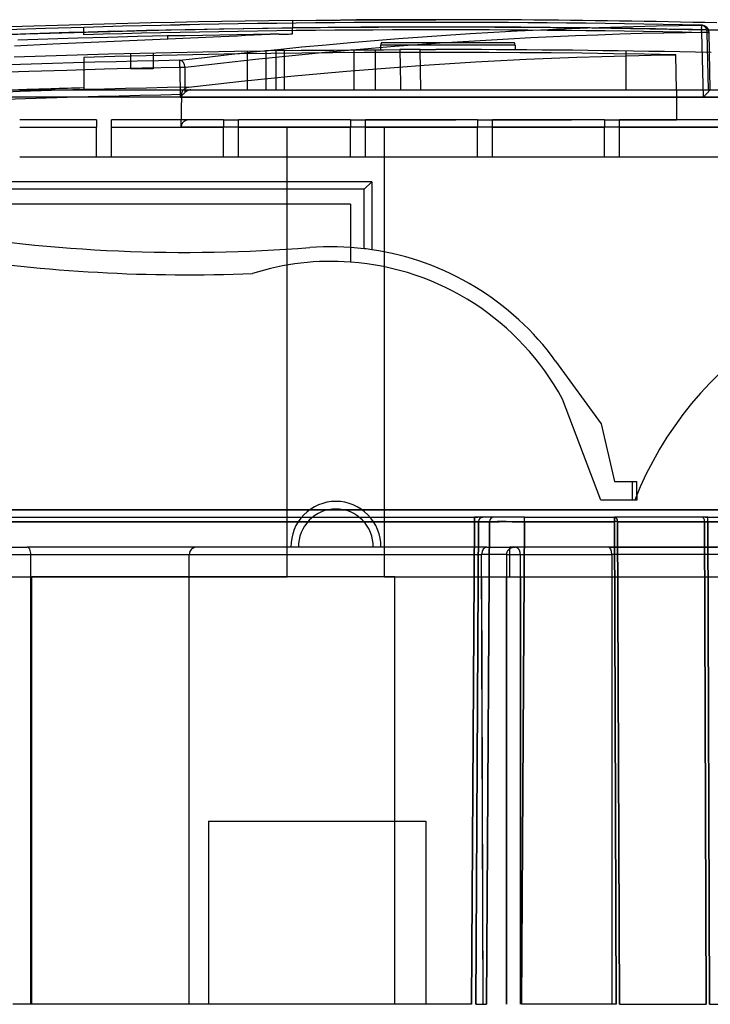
# Model space of a CAD drawing. Header units: millimetres. Extents: x -192 to 114, y -1608 to 324.
# Tile 6 of 9: x -90 to 2, y 192 to 324. Entities that reach past the tile are written whole.
import ezdxf

# ---------------------------------------------------------------- set-up
doc = ezdxf.new("R2010")
doc.units = ezdxf.units.MM
doc.layers.add('MAIN-1', color=7, linetype='Continuous')
doc.layers.add('MAIN-2', color=7, linetype='Continuous')

msp = doc.modelspace()

# ---------------------------------------------------------------- linework, layer by layer
at = {"layer": 'MAIN-1'}
for p, q in [((-45.11, 323.69), (-47.23, 323.67)), ((-42.99, 323.7), (-45.11, 323.69)), ((-40.87, 323.71), (-42.99, 323.7)), ((-38.76, 323.71), (-40.87, 323.71)), ((-36.64, 323.72), (-38.76, 323.71)), ((-34.52, 323.72), (-36.64, 323.72)), ((-41.9, 320.32), (-41.9, 319.7)), ((-23.98, 320.6), (-41.81, 320.6)), ((-23.9, 320.32), (-23.9, 319.69)), ((-86.75, 318.9), (-82.54, 319.03)), ((-82.54, 319.03), (-78.33, 319.14)), ((-78.33, 319.14), (-74.12, 319.25)), ((-74.12, 319.25), (-69.9, 319.34)), ((-69.9, 319.34), (-65.69, 319.43)), ((-65.69, 319.43), (-61.48, 319.5)), ((-61.48, 319.5), (-57.27, 319.56)), ((-57.27, 319.56), (-57.27, 318.81)), ((-55.9, 314.32), (-55.9, 319.58)), ((-54.77, 319.6), (-52.56, 319.62)), ((-54.77, 314.32), (-54.77, 319.6)), ((-52.56, 319.62), (-50.36, 319.64)), ((-50.36, 319.64), (-48.15, 319.66)), ((-48.15, 319.66), (-45.94, 319.68)), ((-45.94, 319.68), (-43.74, 319.69)), ((-43.74, 319.69), (-41.53, 319.7)), ((-41.53, 319.7), (-39.33, 319.71)), ((-39.33, 319.71), (-39.31, 318.94)), ((-36.59, 319.72), (-36.3, 319.72)), ((-36.5, 314.32), (-36.59, 319.72)), ((-36.3, 319.72), (-36, 319.72)), ((-36, 319.72), (-35.7, 319.72)), ((-35.7, 319.72), (-35.41, 319.72)), ((-35.41, 319.72), (-35.11, 319.72)), ((-35.11, 319.72), (-34.82, 319.72)), ((-34.82, 319.72), (-34.52, 319.72)), ((-32.48, 319.72), (-34.52, 319.72)), ((-30.45, 319.71), (-32.48, 319.72)), ((-28.41, 319.71), (-30.45, 319.71)), ((-26.38, 319.7), (-28.41, 319.71)), ((-24.34, 319.69), (-26.38, 319.7)), ((-22.31, 319.67), (-24.34, 319.69)), ((-20.28, 319.66), (-22.31, 319.67)), ((-18.24, 319.64), (-20.28, 319.66)), ((-16.21, 319.62), (-18.24, 319.64)), ((-14.17, 319.59), (-16.21, 319.62)), ((-12.14, 319.57), (-14.17, 319.59)), ((-10.11, 319.54), (-12.14, 319.57)), ((-8.06, 319.51), (-10.11, 319.54)), ((-6, 319.47), (-8.06, 319.51)), ((-3.92, 319.44), (-6, 319.47)), ((-1.84, 319.4), (-3.92, 319.44)), ((0.26, 319.35), (-1.84, 319.4)), ((2.36, 319.31), (0.26, 319.35)), ((-90.96, 318.76), (-86.75, 318.9)), ((-57.27, 318.81), (-57.27, 318.07)), ((-57.27, 318.07), (-57.27, 317.32)), ((-39.31, 318.94), (-39.3, 318.17)), ((-39.3, 318.17), (-39.29, 317.4)), ((-57.27, 317.32), (-57.27, 316.57)), ((-57.27, 316.57), (-57.27, 315.82)), ((-39.29, 317.4), (-39.28, 316.63)), ((-39.28, 316.63), (-39.26, 315.86)), ((-57.27, 315.82), (-57.27, 315.07)), ((-57.27, 315.07), (-57.27, 314.32)), ((-39.26, 315.86), (-39.25, 315.09)), ((-39.25, 315.09), (-39.24, 314.32)), ((-79.92, 310.32), (-90.22, 310.32)), ((-79.92, 310.32), (-79.92, 309.34)), ((-77.92, 309.34), (-77.92, 310.32)), ((-62.92, 310.32), (-77.92, 310.32)), ((-62.92, 310.32), (-62.92, 309.34)), ((-60.92, 309.34), (-60.92, 310.32)), ((-45.92, 310.32), (-60.92, 310.32)), ((-45.92, 310.32), (-45.92, 309.34)), ((-43.92, 309.34), (-43.92, 310.32)), ((-28.92, 310.32), (-43.92, 310.32)), ((-28.92, 310.32), (-28.92, 309.34)), ((-26.92, 309.34), (-26.92, 310.32)), ((-11.92, 310.32), (-26.92, 310.32)), ((-11.92, 310.32), (-11.92, 309.34)), ((-9.92, 309.34), (-9.92, 310.32)), ((5.08, 310.32), (-9.92, 310.32)), ((-90.22, 309.34), (-79.92, 309.34)), ((-79.92, 305.32), (-79.92, 309.34)), ((-77.92, 309.34), (-62.92, 309.34)), ((-77.92, 305.32), (-77.92, 309.34)), ((-62.92, 305.32), (-62.92, 309.34)), ((-60.92, 309.34), (-45.92, 309.34)), ((-60.92, 305.32), (-60.92, 309.34)), ((-45.92, 305.32), (-45.92, 309.34)), ((-43.92, 309.34), (-28.92, 309.34)), ((-43.92, 305.32), (-43.92, 309.34)), ((-28.92, 305.32), (-28.92, 309.34)), ((-26.92, 309.34), (-11.92, 309.34)), ((-26.92, 305.32), (-26.92, 309.34)), ((-11.92, 305.32), (-11.92, 309.34)), ((-9.92, 309.34), (5.08, 309.34)), ((-9.92, 305.32), (-9.92, 309.34)), ((-77.92, 305.32), (-79.92, 305.32)), ((-60.92, 305.32), (-62.92, 305.32)), ((-43.92, 305.32), (-45.92, 305.32)), ((-26.92, 305.32), (-28.92, 305.32)), ((-9.92, 305.32), (-11.92, 305.32)), ((-29.26, 257.12), (-29.34, 257.12)), ((-29.18, 257.12), (-29.26, 257.12)), ((-29.1, 257.12), (-29.18, 257.12)), ((-29.03, 257.12), (-29.1, 257.12)), ((-28.95, 257.12), (-29.03, 257.12)), ((-28.88, 257.12), (-28.95, 257.12)), ((-97.62, 253.12), (-89.25, 253.12)), ((-66.52, 253.12), (-89.25, 253.12)), ((-27.69, 253.12), (-66.52, 253.12)), ((-27.69, 253.12), (-23.88, 253.12)), ((-23.88, 253.12), (-24.62, 253.12)), ((-24.28, 253.06), (-24.34, 253.04)), ((-24.22, 253.08), (-24.28, 253.06)), ((-24.16, 253.09), (-24.22, 253.08)), ((-24.09, 253.1), (-24.16, 253.09)), ((-24.02, 253.11), (-24.09, 253.1)), ((-23.95, 253.12), (-24.02, 253.11)), ((-23.88, 253.12), (-23.95, 253.12)), ((-11.36, 253.12), (-23.88, 253.12)), ((-23.85, 253.12), (-23.88, 253.12)), ((90.12, 253.12), (-23.88, 253.12)), ((-23.81, 253.11), (-23.85, 253.12)), ((-23.78, 253.11), (-23.81, 253.11)), ((-23.74, 253.1), (-23.78, 253.11)), ((-23.71, 253.08), (-23.74, 253.1)), ((-23.67, 253.07), (-23.71, 253.08)), ((-23.64, 253.05), (-23.67, 253.07)), ((-11.36, 253.12), (3.16, 253.12)), ((-97.08, 252.12), (-88.72, 252.12)), ((-88.72, 252.12), (-67.52, 252.12)), ((-88.72, 191.92), (-88.72, 252.12)), ((-67.52, 252.12), (-28.38, 252.12)), ((-67.52, 191.92), (-67.52, 252.12)), ((-25.06, 252.12), (-28.38, 252.12)), ((-28.18, 191.92), (-28.38, 252.12)), ((-25.05, 252.24), (-25.06, 252.2)), ((-25.06, 252.2), (-25.06, 252.16)), ((-25.06, 252.16), (-25.06, 252.12)), ((-25.06, 252.12), (-23.19, 252.12)), ((-25.06, 252.12), (-25.06, 191.92)), ((-25.04, 252.32), (-25.05, 252.28)), ((-25.05, 252.28), (-25.05, 252.24)), ((-25.02, 252.37), (-25.04, 252.32)), ((-25.01, 252.41), (-25.02, 252.37)), ((-24.99, 252.46), (-25.01, 252.41)), ((-24.97, 252.51), (-24.99, 252.46)), ((-24.94, 252.55), (-24.97, 252.51)), ((-24.92, 252.6), (-24.94, 252.55)), ((-24.89, 252.64), (-24.92, 252.6)), ((-24.86, 252.68), (-24.89, 252.64)), ((-24.83, 252.72), (-24.86, 252.68)), ((-24.79, 252.76), (-24.83, 252.72)), ((-24.75, 252.8), (-24.79, 252.76)), ((-24.7, 252.84), (-24.75, 252.8)), ((-24.65, 252.87), (-24.7, 252.84)), ((-24.6, 252.91), (-24.65, 252.87)), ((-24.55, 252.94), (-24.6, 252.91)), ((-24.5, 252.97), (-24.55, 252.94)), ((-24.45, 253), (-24.5, 252.97)), ((-24.39, 253.02), (-24.45, 253)), ((-24.34, 253.04), (-24.39, 253.02)), ((-23.6, 253.03), (-23.64, 253.05)), ((-23.57, 253), (-23.6, 253.03)), ((-23.53, 252.98), (-23.57, 253)), ((-23.5, 252.95), (-23.53, 252.98)), ((-23.46, 252.91), (-23.5, 252.95)), ((-23.43, 252.88), (-23.46, 252.91)), ((-23.4, 252.84), (-23.43, 252.88)), ((-23.38, 252.8), (-23.4, 252.84)), ((-23.35, 252.75), (-23.38, 252.8)), ((-23.32, 252.71), (-23.35, 252.75)), ((-23.3, 252.66), (-23.32, 252.71)), ((-23.28, 252.6), (-23.3, 252.66)), ((-23.26, 252.55), (-23.28, 252.6)), ((-23.25, 252.49), (-23.26, 252.55)), ((-23.23, 252.43), (-23.25, 252.49)), ((-23.22, 252.37), (-23.23, 252.43)), ((-23.21, 252.31), (-23.22, 252.37)), ((-23.2, 252.25), (-23.21, 252.31)), ((-23.2, 252.18), (-23.2, 252.25)), ((-23.19, 252.12), (-23.2, 252.18)), ((-23.19, 252.12), (-10.95, 252.12)), ((-23.19, 191.92), (-23.19, 252.12)), ((3.58, 252.12), (-10.95, 252.12)), ((-10.95, 252.12), (-10.95, 191.92)), ((-64.95, 216.42), (-64.95, 191.92)), ((-64.95, 216.42), (-35.85, 216.42)), ((-35.85, 216.42), (-35.85, 191.92))]:
    msp.add_line(p, q, dxfattribs=at)
for centre, radius, start, end in [((-34.52, -1342.71), 1665.42, 88.03313, 93.74134), ((-41.39, 320.32), 0.5, 145.7021, 180), ((-24.39, 320.32), 0.5, 0, 34.2979), ((-34.52, -1342.71), 1662.42, 90.69784, 90.73686)]:
    msp.add_arc(centre, radius, start, end, dxfattribs=at)
for centre, major_axis, ratio, start_param, end_param in [((-34.52, -4095.83), (0, 4415.55), 0.613534, 0.007891, 0.008396), ((-34.52, -3005.1), (0, 3324.82), 0.707107, 0.000882, 0.002045), ((-89.25, 252.12), (0, -1), 0.53171, 1.570796, 3.141593), ((-66.52, 252.12), (-1, 0), 1, -1.570796, -0.003818), ((-27.69, 252.12), (0, 1), 0.687281, 0, 1.566977), ((-11.36, 252.12), (0, 1), 0.414213, -1.57025, 0)]:
    msp.add_ellipse(centre, major_axis=major_axis, ratio=ratio, start_param=start_param, end_param=end_param, dxfattribs=at)
at = {"layer": 'MAIN-2'}
for p, q in [((-85.18, 322.95), (-88.31, 322.85)), ((-82.04, 323.04), (-85.18, 322.95)), ((-78.9, 323.13), (-82.04, 323.04)), ((-75.76, 323.21), (-78.9, 323.13)), ((-72.61, 323.28), (-75.76, 323.21)), ((-69.47, 323.35), (-72.61, 323.28)), ((-66.32, 323.42), (-69.47, 323.35)), ((-63.17, 323.47), (-66.32, 323.42)), ((-60.02, 323.52), (-63.17, 323.47)), ((-56.87, 323.57), (-60.02, 323.52)), ((-53.72, 323.61), (-56.87, 323.57)), ((-53.72, 323.61), (-50.52, 323.64)), ((-53.72, 323.61), (-53.72, 323.61)), ((-53.72, 323.61), (-53.72, 323.61)), ((-53.72, 323.61), (-53.72, 323.61)), ((-53.72, 323.61), (-53.72, 323.61)), ((-53.72, 323.61), (-53.72, 323.61)), ((-53.72, 323.61), (-53.72, 323.61)), ((-53.72, 323.61), (-53.72, 323.61)), ((-53.72, 323.61), (-53.72, 323.6)), ((-53.72, 323.6), (-53.72, 323.59)), ((-53.72, 323.59), (-53.72, 323.58)), ((-53.72, 323.58), (-53.72, 323.57)), ((-53.72, 323.57), (-53.72, 323.55)), ((-53.72, 323.55), (-53.72, 323.52)), ((-53.72, 323.52), (-53.72, 323.5)), ((-53.72, 323.5), (-53.72, 323.47)), ((-53.72, 323.47), (-53.72, 323.44)), ((-53.72, 323.44), (-53.71, 323.4)), ((-53.71, 323.4), (-53.71, 323.36)), ((-53.71, 323.36), (-53.71, 323.32)), ((-53.71, 323.32), (-53.71, 323.27)), ((-53.71, 323.27), (-53.71, 323.22)), ((-53.71, 323.22), (-53.71, 323.17)), ((-53.71, 323.17), (-53.71, 323.12)), ((-53.71, 323.12), (-53.71, 323.06)), ((-53.71, 323.06), (-53.71, 323.01)), ((-53.71, 323.01), (-53.71, 322.95)), ((-53.71, 322.95), (-53.71, 322.9)), ((-50.52, 323.64), (-47.32, 323.67)), ((-47.32, 323.67), (-44.12, 323.69)), ((-44.12, 323.69), (-40.92, 323.71)), ((-40.92, 323.71), (-37.72, 323.72)), ((-37.72, 323.72), (-34.52, 323.72)), ((-32.88, 323.72), (-34.52, 323.72)), ((-31.23, 323.72), (-32.88, 323.72)), ((-29.59, 323.71), (-31.23, 323.72)), ((-27.95, 323.71), (-29.59, 323.71)), ((-26.31, 323.7), (-27.95, 323.71)), ((-24.66, 323.69), (-26.31, 323.7)), ((-23.02, 323.68), (-24.66, 323.69)), ((-21.38, 323.67), (-23.02, 323.68)), ((-19.74, 323.65), (-21.38, 323.67)), ((-18.1, 323.64), (-19.74, 323.65)), ((-16.46, 323.62), (-18.1, 323.64)), ((-14.82, 323.6), (-16.46, 323.62)), ((-13.18, 323.58), (-14.82, 323.6)), ((-11.55, 323.56), (-13.18, 323.58)), ((-9.91, 323.54), (-11.55, 323.56)), ((-8.28, 323.51), (-9.91, 323.54)), ((-6.64, 323.49), (-8.28, 323.51)), ((-5.01, 323.46), (-6.64, 323.49)), ((-3.38, 323.43), (-5.01, 323.46)), ((-4.98, 322.89), (-1.94, 322.95)), ((-1.75, 323.4), (-3.38, 323.43)), ((-1.94, 322.95), (1.09, 322.99)), ((-0.12, 323.36), (-1.75, 323.4)), ((1.51, 323.33), (-0.12, 323.36)), ((1.09, 322.98), (1.09, 322.99)), ((1.09, 322.99), (1.09, 322.99)), ((1.09, 322.99), (1.09, 322.99)), ((1.09, 322.99), (1.09, 322.99)), ((1.09, 322.99), (1.09, 322.99)), ((1.09, 322.99), (1.09, 322.99)), ((1.09, 322.99), (1.09, 322.99)), ((1.14, 322.98), (1.09, 322.99)), ((1.09, 322.97), (1.09, 322.98)), ((1.09, 322.98), (1.09, 322.98)), ((1.09, 322.96), (1.09, 322.97)), ((1.09, 322.95), (1.09, 322.96)), ((1.09, 322.94), (1.09, 322.95)), ((1.09, 322.92), (1.09, 322.94)), ((1.09, 322.9), (1.09, 322.92)), ((1.19, 322.97), (1.14, 322.98)), ((1.24, 322.96), (1.19, 322.97)), ((1.29, 322.94), (1.24, 322.96)), ((1.34, 322.91), (1.29, 322.94)), ((1.39, 322.89), (1.34, 322.91)), ((3.13, 323.29), (1.51, 323.33)), ((-92.63, 321.71), (-89.4, 321.82)), ((-91.88, 322.4), (-86.76, 322.57)), ((-88.31, 322.85), (-91.44, 322.75)), ((-89.4, 321.82), (-86.17, 321.93)), ((-86.76, 322.57), (-81.64, 322.73)), ((-86.17, 321.93), (-82.93, 322.02)), ((-82.93, 322.02), (-79.7, 322.11)), ((-81.64, 321.7), (-81.64, 322.73)), ((-79.7, 322.11), (-76.45, 322.2)), ((-76.45, 322.2), (-73.21, 322.28)), ((-73.21, 322.28), (-69.96, 322.35)), ((-69.96, 322.35), (-66.71, 322.42)), ((-65.72, 321.62), (-68.05, 321.58)), ((-66.71, 322.42), (-63.46, 322.48)), ((-63.42, 321.66), (-65.72, 321.62)), ((-63.46, 322.48), (-60.21, 322.53)), ((-61.15, 321.69), (-63.42, 321.66)), ((-58.91, 321.73), (-61.15, 321.69)), ((-61.08, 321.58), (-59.98, 321.64)), ((-60.21, 322.53), (-56.96, 322.58)), ((-59.98, 321.64), (-58.88, 321.69)), ((-56.71, 321.77), (-58.91, 321.73)), ((-58.88, 321.69), (-57.79, 321.73)), ((-57.79, 321.73), (-56.71, 321.77)), ((-56.96, 322.58), (-53.7, 322.62)), ((-56.51, 321.77), (-56.71, 321.77)), ((-56.31, 321.77), (-56.51, 321.77)), ((-56.1, 321.78), (-56.31, 321.77)), ((-55.9, 321.79), (-56.1, 321.78)), ((-55.7, 321.79), (-55.9, 321.79)), ((-55.5, 321.79), (-55.7, 321.79)), ((-55.5, 321.79), (-55.24, 321.8)), ((-55.24, 321.8), (-54.99, 321.8)), ((-54.99, 321.8), (-54.73, 321.8)), ((-54.73, 321.8), (-54.47, 321.8)), ((-54.47, 321.8), (-54.22, 321.8)), ((-54.22, 321.8), (-53.96, 321.81)), ((-53.96, 321.81), (-53.7, 321.81)), ((-53.71, 322.9), (-53.7, 322.84)), ((-53.7, 322.84), (-53.7, 322.78)), ((-53.7, 322.78), (-53.7, 322.73)), ((-53.7, 322.73), (-53.7, 322.67)), ((-53.7, 322.67), (-53.7, 322.62)), ((-51.3, 322.65), (-53.7, 322.62)), ((-53.7, 321.81), (-53.7, 322.62)), ((-48.98, 322.67), (-51.3, 322.65)), ((-46.74, 322.69), (-48.98, 322.67)), ((-44.57, 322.7), (-46.74, 322.69)), ((-42.48, 322.72), (-44.57, 322.7)), ((-40.48, 322.73), (-42.48, 322.72)), ((-38.56, 322.73), (-40.48, 322.73)), ((-36.72, 322.74), (-38.56, 322.73)), ((-34.96, 322.74), (-36.72, 322.74)), ((-36.3, 321.42), (-33.11, 321.65)), ((-33.27, 322.74), (-34.96, 322.74)), ((-31.65, 322.73), (-33.27, 322.74)), ((-33.11, 321.65), (-29.93, 321.85)), ((-30.1, 322.73), (-31.65, 322.73)), ((-28.61, 322.73), (-30.1, 322.73)), ((-29.93, 321.85), (-26.76, 322.04)), ((-27.17, 322.72), (-28.61, 322.73)), ((-25.78, 322.71), (-27.17, 322.72)), ((-26.76, 322.04), (-23.6, 322.21)), ((-24.43, 322.71), (-25.78, 322.71)), ((-23.11, 322.7), (-24.43, 322.71)), ((-23.6, 322.21), (-20.46, 322.37)), ((-21.81, 322.69), (-23.11, 322.7)), ((-20.51, 322.68), (-21.81, 322.69)), ((-19.21, 322.67), (-20.51, 322.68)), ((-20.46, 322.37), (-17.34, 322.51)), ((-17.91, 322.65), (-19.21, 322.67)), ((-16.59, 322.64), (-17.91, 322.65)), ((-17.34, 322.51), (-14.22, 322.63)), ((-15.25, 322.63), (-16.59, 322.64)), ((-12.82, 321.67), (-15.8, 321.56)), ((-13.89, 322.61), (-15.25, 322.63)), ((-14.22, 322.63), (-11.13, 322.73)), ((-12.51, 322.59), (-13.89, 322.61)), ((-9.86, 321.77), (-12.82, 321.67)), ((-11.1, 322.57), (-12.51, 322.59)), ((-11.13, 322.73), (-8.05, 322.82)), ((-9.66, 322.55), (-11.1, 322.57)), ((-6.92, 321.85), (-9.86, 321.77)), ((-8.18, 322.53), (-9.66, 322.55)), ((-6.67, 322.51), (-8.18, 322.53)), ((-8.05, 322.82), (-4.98, 322.89)), ((-3.99, 321.91), (-6.92, 321.85)), ((-5.12, 322.48), (-6.67, 322.51)), ((-3.52, 322.45), (-5.12, 322.48)), ((-1.08, 321.97), (-3.99, 321.91)), ((-1.87, 322.42), (-3.52, 322.45)), ((-0.17, 322.39), (-1.87, 322.42)), ((1.82, 322), (-1.08, 321.97)), ((1.6, 322.35), (-0.17, 322.39)), ((1.06, 321.99), (1.07, 322.04)), ((1.06, 321.99), (1.26, 313.32)), ((1.12, 321.99), (1.06, 321.99)), ((1.07, 322.68), (1.08, 322.72)), ((1.07, 322.64), (1.07, 322.68)), ((1.07, 322.6), (1.07, 322.64)), ((1.07, 322.56), (1.07, 322.6)), ((1.08, 322.51), (1.07, 322.56)), ((1.07, 322.23), (1.08, 322.28)), ((1.07, 322.18), (1.07, 322.23)), ((1.07, 322.13), (1.07, 322.18)), ((1.07, 322.09), (1.07, 322.13)), ((1.07, 322.04), (1.07, 322.09)), ((1.08, 322.87), (1.09, 322.9)), ((1.08, 322.85), (1.08, 322.87)), ((1.08, 322.82), (1.08, 322.85)), ((1.08, 322.79), (1.08, 322.82)), ((1.08, 322.75), (1.08, 322.79)), ((1.08, 322.72), (1.08, 322.75)), ((1.08, 322.47), (1.08, 322.51)), ((1.08, 322.42), (1.08, 322.47)), ((1.08, 322.38), (1.08, 322.42)), ((1.08, 322.33), (1.08, 322.38)), ((1.08, 322.28), (1.08, 322.33)), ((1.18, 321.99), (1.12, 321.99)), ((1.24, 321.99), (1.18, 321.99)), ((1.3, 321.99), (1.24, 321.99)), ((1.36, 321.99), (1.3, 321.99)), ((1.42, 321.99), (1.36, 321.99)), ((1.43, 322.85), (1.39, 322.89)), ((1.47, 322), (1.42, 321.99)), ((1.48, 322.82), (1.43, 322.85)), ((1.53, 322), (1.47, 322)), ((1.52, 322.78), (1.48, 322.82)), ((1.56, 322.73), (1.52, 322.78)), ((1.58, 322), (1.53, 322)), ((1.6, 322.69), (1.56, 322.73)), ((1.63, 322), (1.58, 322)), ((1.63, 322.64), (1.6, 322.69)), ((3.41, 322.31), (1.6, 322.35)), ((1.67, 322.58), (1.63, 322.64)), ((1.68, 322), (1.63, 322)), ((1.7, 322.53), (1.67, 322.58)), ((1.72, 322), (1.68, 322)), ((1.72, 322.47), (1.7, 322.53)), ((1.75, 322.41), (1.72, 322.47)), ((1.77, 322), (1.72, 322)), ((1.77, 322.34), (1.75, 322.41)), ((1.78, 322.28), (1.77, 322.34)), ((1.81, 322), (1.77, 322)), ((1.8, 322.21), (1.78, 322.28)), ((1.81, 322.14), (1.8, 322.21)), ((1.82, 322.07), (1.81, 322.14)), ((1.85, 322), (1.81, 322)), ((1.82, 322), (1.82, 322.07)), ((1.82, 322), (2.06, 322.01)), ((1.99, 314.32), (1.82, 322)), ((1.88, 322), (1.85, 322)), ((1.92, 322.01), (1.88, 322)), ((1.95, 322.01), (1.92, 322.01)), ((1.97, 322.01), (1.95, 322.01)), ((2.23, 314.32), (2.06, 322.01)), ((-90.91, 320.21), (-85.79, 320.47)), ((-86.44, 321.11), (-90.45, 320.98)), ((-82.44, 321.23), (-86.44, 321.11)), ((-85.79, 320.47), (-80.66, 320.71)), ((-78.43, 321.35), (-82.44, 321.23)), ((-80.66, 320.71), (-75.54, 320.94)), ((-74.43, 321.45), (-78.43, 321.35)), ((-75.54, 320.94), (-70.41, 321.17)), ((-70.42, 321.54), (-74.43, 321.45)), ((-68.05, 321.58), (-70.42, 321.54)), ((-70.42, 321.54), (-70.42, 321.54)), ((-70.42, 321.54), (-70.42, 321.54)), ((-70.42, 321.54), (-70.42, 321.53)), ((-70.42, 321.53), (-70.42, 321.53)), ((-70.42, 321.53), (-70.42, 321.52)), ((-70.42, 321.52), (-70.42, 321.52)), ((-70.42, 321.52), (-70.42, 321.51)), ((-70.42, 321.51), (-70.42, 321.5)), ((-70.42, 321.5), (-70.42, 321.49)), ((-70.42, 321.49), (-70.42, 321.47)), ((-70.42, 321.47), (-70.42, 321.46)), ((-70.42, 321.46), (-70.42, 321.45)), ((-70.42, 321.45), (-70.42, 321.43)), ((-70.42, 321.43), (-70.42, 321.41)), ((-70.42, 321.41), (-70.42, 321.4)), ((-70.42, 321.4), (-70.42, 321.38)), ((-70.42, 321.38), (-70.42, 321.36)), ((-70.42, 321.36), (-70.42, 321.34)), ((-70.42, 321.34), (-70.42, 321.32)), ((-70.42, 321.32), (-70.42, 321.3)), ((-70.42, 321.3), (-70.42, 321.28)), ((-70.42, 321.28), (-70.42, 321.26)), ((-70.42, 321.26), (-70.42, 321.23)), ((-70.42, 321.23), (-70.42, 321.21)), ((-70.42, 321.21), (-70.41, 321.19)), ((-70.41, 321.17), (-69.38, 321.22)), ((-70.41, 321.19), (-70.41, 321.17)), ((-69.38, 321.22), (-68.36, 321.26)), ((-68.36, 321.26), (-67.34, 321.3)), ((-67.34, 321.3), (-66.32, 321.34)), ((-66.32, 321.34), (-65.31, 321.39)), ((-65.31, 321.39), (-64.3, 321.43)), ((-64.3, 321.43), (-63.3, 321.48)), ((-63.3, 321.48), (-62.19, 321.53)), ((-62.19, 321.53), (-61.08, 321.58)), ((-52.43, 320.07), (-49.19, 320.37)), ((-49.19, 320.37), (-45.95, 320.66)), ((-45.95, 320.66), (-42.72, 320.93)), ((-42.72, 320.93), (-39.51, 321.19)), ((-23.9, 320.32), (-41.9, 320.32)), ((-41.9, 320.32), (-41.9, 320.32)), ((-36.98, 320.34), (-40.05, 320.11)), ((-39.51, 321.19), (-36.3, 321.42)), ((-33.92, 320.56), (-36.98, 320.34)), ((-30.87, 320.77), (-33.92, 320.56)), ((-27.83, 320.95), (-30.87, 320.77)), ((-24.8, 321.13), (-27.83, 320.95)), ((-21.79, 321.28), (-24.8, 321.13)), ((-23.9, 320.32), (-23.9, 320.32)), ((-18.79, 321.43), (-21.79, 321.28)), ((-15.8, 321.56), (-18.79, 321.43)), ((-75.37, 319.22), (-75.37, 319.22)), ((-75.37, 319.22), (-75.37, 317.12)), ((-69.13, 318.98), (-73.3, 318.88)), ((-72.37, 319.29), (-72.37, 319.29)), ((-72.37, 319.29), (-72.37, 317.12)), ((-64.96, 319.06), (-69.13, 318.98)), ((-65.5, 318.68), (-62.22, 319.05)), ((-60.79, 319.13), (-64.96, 319.06)), ((-62.22, 319.05), (-58.95, 319.41)), ((-56.62, 319.19), (-60.79, 319.13)), ((-59.73, 314.32), (-59.73, 319.53)), ((-58.95, 319.41), (-55.68, 319.75)), ((-57.27, 319.56), (-57.27, 319.56)), ((-52.45, 319.24), (-56.62, 319.19)), ((-55.68, 319.75), (-52.43, 320.07)), ((-52.42, 319.02), (-55.54, 318.71)), ((-54.77, 319.6), (-54.77, 319.6)), ((-48.28, 319.28), (-52.45, 319.24)), ((-49.32, 319.32), (-52.42, 319.02)), ((-46.22, 319.6), (-49.32, 319.32)), ((-44.11, 319.31), (-48.28, 319.28)), ((-43.13, 319.86), (-46.22, 319.6)), ((-45.48, 319.68), (-45.48, 314.32)), ((-39.94, 319.33), (-44.11, 319.31)), ((-40.05, 320.11), (-43.13, 319.86)), ((-42.65, 319.7), (-42.65, 314.32)), ((-41.9, 319.7), (-41.9, 319.7)), ((-35.77, 319.34), (-39.94, 319.33)), ((-31.59, 319.33), (-35.77, 319.34)), ((-27.42, 319.32), (-31.59, 319.33)), ((-23.25, 319.3), (-27.42, 319.32)), ((-23.9, 319.69), (-23.9, 319.69)), ((-19.08, 319.27), (-23.25, 319.3)), ((-14.91, 319.22), (-19.08, 319.27)), ((-10.74, 319.17), (-14.91, 319.22)), ((-6.57, 319.1), (-10.74, 319.17)), ((-9.01, 314.32), (-9.01, 319.52)), ((-8.97, 318.9), (-5.67, 318.98)), ((-2.4, 319.03), (-6.57, 319.1)), ((-5.67, 318.98), (-2.4, 319.03)), ((-2.29, 314.27), (-2.4, 319.03)), ((-77.47, 318.78), (-81.64, 318.67)), ((-81.64, 318.67), (-81.64, 314.32)), ((-73.3, 318.88), (-77.47, 318.78)), ((-68.78, 318.3), (-65.5, 318.68)), ((-64.92, 317.69), (-68.07, 317.32)), ((-61.79, 318.05), (-64.92, 317.69)), ((-58.66, 318.39), (-61.79, 318.05)), ((-55.54, 318.71), (-58.66, 318.39)), ((-36.07, 317.62), (-32.64, 317.85)), ((-32.64, 317.85), (-29.21, 318.06)), ((-29.21, 318.06), (-25.8, 318.25)), ((-25.8, 318.25), (-22.4, 318.42)), ((-22.4, 318.42), (-19.01, 318.57)), ((-19.01, 318.57), (-15.65, 318.7)), ((-15.65, 318.7), (-12.3, 318.81)), ((-12.3, 318.81), (-8.97, 318.9)), ((-88.98, 316.78), (-94.04, 316.6)), ((-83.93, 316.94), (-88.98, 316.78)), ((-78.88, 317.08), (-83.93, 316.94)), ((-73.82, 317.21), (-78.88, 317.08)), ((-72.37, 317.12), (-75.37, 317.12)), ((-75.37, 317.12), (-75.37, 317.12)), ((-68.76, 317.32), (-73.82, 317.21)), ((-72.37, 317.12), (-72.37, 317.12)), ((-68.76, 317.32), (-68.74, 313.34)), ((-68.05, 314.03), (-68.07, 317.32)), ((-53.48, 316.19), (-49.97, 316.52)), ((-49.97, 316.52), (-46.48, 316.82)), ((-46.48, 316.82), (-43, 317.11)), ((-43, 317.11), (-39.53, 317.38)), ((-39.53, 317.38), (-36.07, 317.62)), ((-67.61, 314.7), (-64.06, 315.1)), ((-64.06, 315.1), (-60.53, 315.48)), ((-60.53, 315.48), (-57, 315.85)), ((-57, 315.85), (-53.48, 316.19)), ((-162.61, 314.32), (93.57, 314.32)), ((-92.76, 314.32), (-88.19, 314.32)), ((-88.19, 314.32), (-83.61, 314.32)), ((-83.61, 314.32), (-79.03, 314.32)), ((-81.64, 314.32), (-81.64, 314.32)), ((-79.03, 314.32), (-74.45, 314.32)), ((-74.45, 314.32), (-69.87, 314.32)), ((-69.87, 314.32), (-65.3, 314.32)), ((-68.6, 309.34), (-68.53, 313.7)), ((-68.53, 313.7), (-68.52, 313.75)), ((-68.52, 313.79), (-68.51, 313.84)), ((-68.52, 313.75), (-68.52, 313.79)), ((-68.51, 313.88), (-68.5, 313.92)), ((-68.51, 313.84), (-68.51, 313.88)), ((-68.5, 313.92), (-68.48, 313.97)), ((-68.48, 313.97), (-68.47, 314.01)), ((-68.47, 314.01), (-68.45, 314.05)), ((-68.45, 314.05), (-68.44, 314.09)), ((-68.44, 314.09), (-68.42, 314.13)), ((-68.43, 313.64), (-68.36, 313.71)), ((-68.42, 314.13), (-68.4, 314.16)), ((-68.4, 314.16), (-68.38, 314.2)), ((-68.38, 314.2), (-68.36, 314.23)), ((-68.36, 314.23), (-68.33, 314.27)), ((-68.36, 313.71), (-68.29, 313.78)), ((-68.33, 314.27), (-68.3, 314.31)), ((-64.22, 314.27), (-68.33, 314.27)), ((-68.3, 314.31), (-68.26, 314.36)), ((-68.29, 313.78), (-68.22, 313.85)), ((-68.26, 314.36), (-68.22, 314.4)), ((-68.22, 314.4), (-68.18, 314.44)), ((-68.22, 313.85), (-68.16, 313.91)), ((-68.18, 314.44), (-68.13, 314.48)), ((-68.16, 313.91), (-68.1, 313.97)), ((-68.13, 314.48), (-68.09, 314.52)), ((-68.1, 313.97), (-68.05, 314.03)), ((-68.09, 314.52), (-68.04, 314.55)), ((-67.99, 314.08), (-68.05, 314.03)), ((-68.04, 314.55), (-67.99, 314.58)), ((-67.99, 314.58), (-67.93, 314.6)), ((-67.93, 314.13), (-67.99, 314.08)), ((-67.93, 314.6), (-67.88, 314.63)), ((-67.86, 314.17), (-67.93, 314.13)), ((-67.88, 314.63), (-67.83, 314.65)), ((-67.8, 314.2), (-67.86, 314.17)), ((-67.83, 314.65), (-67.77, 314.67)), ((-67.73, 314.24), (-67.8, 314.2)), ((-67.77, 314.67), (-67.72, 314.68)), ((-67.67, 314.26), (-67.73, 314.24)), ((-67.72, 314.68), (-67.66, 314.69)), ((-67.6, 314.28), (-67.67, 314.26)), ((-67.66, 314.69), (-67.61, 314.7)), ((-67.53, 314.3), (-67.6, 314.28)), ((-67.46, 314.31), (-67.53, 314.3)), ((-67.39, 314.32), (-67.46, 314.31)), ((-67.32, 314.32), (-67.39, 314.32)), ((-65.3, 314.32), (-60.73, 314.32)), ((-60.18, 314.27), (-64.22, 314.27)), ((-60.73, 314.32), (-56.18, 314.32)), ((-56.21, 314.27), (-60.18, 314.27)), ((-57.27, 314.32), (-57.27, 314.32)), ((-52.32, 314.27), (-56.21, 314.27)), ((-56.18, 314.32), (-51.65, 314.32)), ((-54.77, 314.32), (-54.77, 314.32)), ((-48.5, 314.27), (-52.32, 314.27)), ((-51.65, 314.32), (-47.14, 314.32)), ((-44.75, 314.27), (-48.5, 314.27)), ((-47.14, 314.32), (-42.66, 314.32)), ((-41.07, 314.27), (-44.75, 314.27)), ((-42.66, 314.32), (-38.21, 314.32)), ((-37.46, 314.27), (-41.07, 314.27)), ((-38.21, 314.32), (-33.79, 314.32)), ((-33.92, 314.27), (-37.46, 314.27)), ((-30.45, 314.27), (-33.92, 314.27)), ((-27.05, 314.27), (-30.45, 314.27)), ((-23.72, 314.27), (-27.05, 314.27)), ((-20.45, 314.27), (-23.72, 314.27)), ((-17.26, 314.27), (-20.45, 314.27)), ((-14.13, 314.27), (-17.26, 314.27)), ((-11.07, 314.27), (-14.13, 314.27)), ((-8.08, 314.27), (-11.07, 314.27)), ((-5.15, 314.27), (-8.08, 314.27)), ((-2.29, 314.27), (-5.15, 314.27)), ((-2.29, 314.27), (-2.29, 310.32)), ((1.26, 313.32), (2.23, 314.32)), ((93.57, 313.34), (-162.61, 313.34)), ((-68.74, 313.34), (-68.66, 313.42)), ((-68.74, 313.34), (92.26, 313.34)), ((-68.66, 313.42), (-68.58, 313.49)), ((-68.58, 313.49), (-68.5, 313.57)), ((-68.5, 313.57), (-68.43, 313.64)), ((92.26, 313.32), (1.26, 313.32)), ((-79.92, 310.32), (-79.92, 310.32)), ((-77.92, 310.32), (-77.92, 310.32)), ((-68.51, 309.73), (-68.54, 309.67)), ((-68.48, 309.79), (-68.51, 309.73)), ((-68.45, 309.84), (-68.48, 309.79)), ((-68.42, 309.9), (-68.45, 309.84)), ((-68.38, 309.94), (-68.42, 309.9)), ((-68.34, 309.99), (-68.38, 309.94)), ((-68.3, 310.03), (-68.34, 309.99)), ((-68.26, 310.07), (-68.3, 310.03)), ((-68.21, 310.1), (-68.26, 310.07)), ((-68.17, 310.14), (-68.21, 310.1)), ((-68.12, 310.17), (-68.17, 310.14)), ((-68.07, 310.19), (-68.12, 310.17)), ((-68.02, 310.22), (-68.07, 310.19)), ((-67.98, 310.24), (-68.02, 310.22)), ((-67.93, 310.26), (-67.98, 310.24)), ((-67.88, 310.27), (-67.93, 310.26)), ((-67.83, 310.29), (-67.88, 310.27)), ((-67.78, 310.3), (-67.83, 310.29)), ((-67.73, 310.31), (-67.78, 310.3)), ((-67.67, 310.31), (-67.73, 310.31)), ((-67.62, 310.32), (-67.67, 310.31)), ((-67.57, 310.32), (-67.62, 310.32)), ((-62.92, 310.32), (-62.59, 310.32)), ((-62.92, 310.32), (-62.92, 310.32)), ((-62.59, 310.32), (-62.25, 310.32)), ((-62.25, 310.32), (-61.92, 310.32)), ((-61.92, 310.32), (-61.58, 310.32)), ((-61.58, 310.32), (-61.25, 310.32)), ((-61.25, 310.32), (-60.92, 310.32)), ((-60.92, 310.32), (-60.92, 310.32)), ((-45.92, 310.32), (-43.5, 310.32)), ((-45.92, 310.32), (-45.92, 310.32)), ((-43.92, 310.32), (-43.92, 310.32)), ((-43.5, 310.32), (-41.11, 310.32)), ((-41.11, 310.32), (-38.75, 310.32)), ((-38.75, 310.32), (-36.42, 310.32)), ((-36.42, 310.32), (-34.12, 310.32)), ((-34.12, 310.32), (-31.85, 310.32)), ((-28.92, 310.32), (-26.75, 310.32)), ((-28.92, 310.32), (-28.92, 310.32)), ((-26.92, 310.32), (-26.92, 310.32)), ((-26.75, 310.32), (-24.61, 310.32)), ((-24.61, 310.32), (-22.5, 310.32)), ((-22.5, 310.32), (-20.41, 310.32)), ((-20.41, 310.32), (-18.35, 310.32)), ((-18.35, 310.32), (-16.33, 310.32)), ((-11.92, 310.32), (-10.27, 310.32)), ((-11.92, 310.32), (-11.92, 310.32)), ((-10.27, 310.32), (-8.63, 310.32)), ((-9.92, 310.32), (-9.92, 310.32)), ((-8.63, 310.32), (-7.02, 310.32)), ((-7.02, 310.32), (-5.42, 310.32)), ((-5.42, 310.32), (-3.85, 310.32)), ((-3.85, 310.32), (-2.29, 310.32)), ((-68.59, 309.48), (-68.6, 309.41)), ((-68.6, 309.41), (-68.6, 309.34)), ((-54.39, 309.34), (-68.6, 309.34)), ((-68.58, 309.54), (-68.59, 309.48)), ((-68.56, 309.61), (-68.58, 309.54)), ((-68.54, 309.67), (-68.56, 309.61)), ((-41.39, 309.34), (-54.39, 309.34)), ((-54.39, 249.12), (-54.39, 309.34)), ((88.64, 309.34), (-41.39, 309.34)), ((-41.39, 249.12), (-41.39, 309.34)), ((-79.92, 305.32), (-90.22, 305.32)), ((-79.92, 305.32), (-79.92, 305.32)), ((-62.92, 305.32), (-77.92, 305.32)), ((-77.92, 305.32), (-77.92, 305.32)), ((-62.92, 305.32), (-62.92, 305.32)), ((-45.92, 305.32), (-60.92, 305.32)), ((-60.92, 305.32), (-60.92, 305.32)), ((-45.92, 305.32), (-45.92, 305.32)), ((-28.92, 305.32), (-43.92, 305.32)), ((-43.92, 305.32), (-43.92, 305.32)), ((-28.92, 305.32), (-28.92, 305.32)), ((-11.92, 305.32), (-26.92, 305.32)), ((-26.92, 305.32), (-26.92, 305.32)), ((-11.92, 305.32), (-11.92, 305.32)), ((5.08, 305.32), (-9.92, 305.32)), ((-9.92, 305.32), (-9.92, 305.32)), ((-43.09, 302.03), (-98.3, 302.03)), ((-43.09, 302.03), (-44.1, 301.02)), ((-43.09, 302.03), (-43.09, 292.92)), ((-44.1, 301.02), (-102.5, 301.02)), ((-44.1, 293.06), (-44.1, 301.02)), ((-45.95, 299.02), (-100.34, 299.02)), ((-45.95, 299.02), (-45.95, 291.28)), ((-45.95, 299.02), (-45.95, 299.02)), ((-51.38, 293.2), (-51.38, 293.2)), ((-45.95, 291.28), (-45.95, 291.28)), ((-59.06, 289.74), (-59.06, 289.74)), ((-18.48, 278.02), (-12.37, 269.61)), ((-18.48, 278.02), (-18.48, 278.02)), ((-12.4, 259.42), (-17.57, 272.92)), ((-17.57, 272.92), (-17.57, 272.92)), ((-12.37, 269.61), (-10.59, 261.92)), ((-12.37, 269.61), (-12.37, 269.61)), ((-10.59, 261.92), (-7.59, 261.92)), ((-10.59, 261.92), (-10.59, 261.92)), ((-8.19, 259.42), (-8.19, 261.92)), ((-8.19, 261.92), (-8.19, 261.92)), ((-7.59, 260.12), (-7.59, 261.92)), ((-7.59, 261.92), (-7.59, 261.92)), ((-7.59, 261.92), (-7.59, 261.92)), ((-7.59, 260.12), (-7.59, 259.42)), ((-12.4, 259.42), (-12.4, 259.42)), ((-7.88, 259.42), (-12.4, 259.42)), ((-8.19, 259.42), (-8.19, 259.42)), ((-7.88, 259.42), (-7.88, 259.42)), ((-7.88, 259.42), (-7.88, 259.42)), ((-7.59, 259.42), (-7.88, 259.42)), ((-7.59, 259.42), (-7.59, 259.42)), ((-7.59, 259.42), (-7.59, 259.42)), ((-163.57, 258.1), (94.53, 258.1)), ((93.11, 258.1), (-162.07, 258.1)), ((-91.68, 257.12), (-29.34, 257.12)), ((-29.34, 257.12), (-29.34, 256.52)), ((-29.34, 256.52), (-29.34, 257.12)), ((-29.24, 257.12), (-29.34, 257.12)), ((-29.34, 257.12), (-29.24, 257.12)), ((-29.14, 257.12), (-29.24, 257.12)), ((-29.24, 257.12), (-29.14, 257.12)), ((-29.06, 257.12), (-29.14, 257.12)), ((-29.14, 257.12), (-29.06, 257.12)), ((-29, 257.12), (-29.06, 257.12)), ((-29.06, 257.12), (-29, 257.12)), ((-28.94, 257.12), (-29, 257.12)), ((-29, 257.12), (-28.94, 257.12)), ((-28.88, 257.12), (-28.94, 257.12)), ((-28.94, 257.12), (-28.88, 257.12)), ((-28.81, 257.12), (-28.88, 257.12)), ((-28.74, 257.12), (-28.81, 257.12)), ((-28.67, 257.12), (-28.74, 257.12)), ((-28.61, 257.12), (-28.67, 257.12)), ((-28.54, 257.12), (-28.61, 257.12)), ((-28.49, 257.12), (-28.54, 257.12)), ((-28.43, 257.12), (-28.49, 257.12)), ((-28.43, 257.12), (-28.47, 257.12)), ((-28.47, 257.12), (-28.43, 257.12)), ((-28.38, 257.12), (-28.43, 257.12)), ((-28.4, 257.12), (-28.43, 257.12)), ((-28.43, 257.12), (-28.4, 257.12)), ((-28.36, 257.12), (-28.4, 257.12)), ((-28.4, 257.12), (-28.36, 257.12)), ((-28.34, 257.12), (-28.38, 257.12)), ((-28.32, 257.12), (-28.36, 257.12)), ((-28.36, 257.12), (-28.32, 257.12)), ((-28.29, 257.12), (-28.34, 257.12)), ((-28.27, 257.12), (-28.32, 257.12)), ((-28.32, 257.12), (-28.27, 257.12)), ((-28.26, 257.12), (-28.29, 257.12)), ((-28.22, 257.12), (-28.27, 257.12)), ((-28.27, 257.12), (-28.22, 257.12)), ((-28.22, 257.12), (-28.26, 257.12)), ((-26.76, 257.12), (-28.22, 257.12)), ((-22.66, 257.12), (-10.6, 257.12)), ((-10.6, 256.87), (-10.6, 257.12)), ((-10.6, 257.12), (-10.6, 256.95)), ((1.05, 257.12), (-10.6, 257.12)), ((1.08, 257.12), (1.05, 257.12)), ((1.12, 257.12), (1.08, 257.12)), ((1.17, 257.12), (1.12, 257.12)), ((1.21, 257.12), (1.17, 257.12)), ((1.25, 257.12), (1.21, 257.12)), ((1.3, 257.12), (1.25, 257.12)), ((1.34, 257.12), (1.3, 257.12)), ((1.39, 257.12), (1.34, 257.12)), ((1.44, 257.12), (1.39, 257.12)), ((1.48, 257.12), (1.44, 257.12)), ((1.53, 257.12), (1.48, 257.12)), ((1.58, 257.12), (1.53, 257.12)), ((1.63, 257.12), (1.58, 257.12)), ((1.64, 257.12), (1.59, 257.12)), ((1.59, 257.12), (1.64, 257.12)), ((1.69, 257.12), (1.63, 257.12)), ((1.69, 257.12), (1.64, 257.12)), ((1.64, 257.12), (1.69, 257.12)), ((1.74, 257.12), (1.69, 257.12)), ((1.74, 257.12), (1.69, 257.12)), ((1.69, 257.12), (1.74, 257.12)), ((1.79, 257.12), (1.74, 257.12)), ((1.79, 257.12), (1.74, 257.12)), ((1.74, 257.12), (1.79, 257.12)), ((1.84, 257.12), (1.79, 257.12)), ((1.84, 257.12), (1.79, 257.12)), ((1.79, 257.12), (1.84, 257.12)), ((1.89, 257.12), (1.84, 257.12)), ((1.89, 257.12), (1.84, 257.12)), ((1.84, 257.12), (1.89, 257.12)), ((1.89, 257.12), (111.92, 257.12)), ((1.89, 256.52), (1.89, 257.12)), ((1.89, 256.52), (1.89, 257.12)), ((-91.68, 256.52), (-29.34, 256.52)), ((-29.34, 256.52), (-91.68, 256.52)), ((-29.73, 191.92), (-29.34, 256.52)), ((-29.34, 256.52), (-29.73, 191.92)), ((-29.31, 256.52), (-29.34, 256.52)), ((-29.34, 256.52), (-29.31, 256.52)), ((-29.27, 256.52), (-29.31, 256.52)), ((-29.31, 256.52), (-29.27, 256.52)), ((-29.23, 256.52), (-29.27, 256.52)), ((-29.27, 256.52), (-29.23, 256.52)), ((-29.19, 256.52), (-29.23, 256.52)), ((-29.23, 256.52), (-29.19, 256.52)), ((-29.16, 256.52), (-29.19, 256.52)), ((-29.19, 256.52), (-29.16, 256.52)), ((-28.78, 256.52), (-29.17, 191.92)), ((-29.17, 191.92), (-28.78, 256.52)), ((-29.12, 256.52), (-29.16, 256.52)), ((-29.16, 256.52), (-29.12, 256.52)), ((-29.09, 256.52), (-29.12, 256.52)), ((-29.12, 256.52), (-29.09, 256.52)), ((-29.05, 256.52), (-29.09, 256.52)), ((-29.09, 256.52), (-29.05, 256.52)), ((-29.02, 256.53), (-29.05, 256.52)), ((-29.05, 256.52), (-29.02, 256.53)), ((-28.99, 256.53), (-29.02, 256.53)), ((-29.02, 256.53), (-28.99, 256.53)), ((-28.96, 256.52), (-28.99, 256.53)), ((-28.99, 256.53), (-28.96, 256.52)), ((-28.93, 256.52), (-28.96, 256.52)), ((-28.96, 256.52), (-28.93, 256.52)), ((-28.9, 256.52), (-28.93, 256.52)), ((-28.93, 256.52), (-28.9, 256.52)), ((-28.88, 256.52), (-28.9, 256.52)), ((-28.9, 256.52), (-28.88, 256.52)), ((-28.86, 256.52), (-28.88, 256.52)), ((-28.88, 256.52), (-28.86, 256.52)), ((-28.84, 256.52), (-28.86, 256.52)), ((-28.86, 256.52), (-28.84, 256.52)), ((-28.82, 256.52), (-28.84, 256.52)), ((-28.84, 256.52), (-28.82, 256.52)), ((-28.8, 256.52), (-28.82, 256.52)), ((-28.82, 256.52), (-28.8, 256.52)), ((-28.78, 256.52), (-28.8, 256.52)), ((-28.8, 256.52), (-28.78, 256.52)), ((-28.78, 256.52), (-27.32, 256.52)), ((-27.32, 256.52), (-28.78, 256.52)), ((-27.71, 191.92), (-27.32, 256.52)), ((-27.32, 256.52), (-27.71, 191.92)), ((-27.2, 256.52), (-27.32, 256.52)), ((-27.32, 256.52), (-27.19, 256.52)), ((-27.06, 256.52), (-27.2, 256.52)), ((-27.19, 256.52), (-27.04, 256.52)), ((-26.9, 256.52), (-27.06, 256.52)), ((-27.04, 256.52), (-26.87, 256.52)), ((-26.72, 256.52), (-26.9, 256.52)), ((-26.87, 256.52), (-26.68, 256.52)), ((-26.53, 256.52), (-26.72, 256.52)), ((-26.68, 256.52), (-26.48, 256.52)), ((-26.32, 256.53), (-26.53, 256.52)), ((-26.48, 256.52), (-26.25, 256.52)), ((-26.1, 256.53), (-26.32, 256.53)), ((-26.25, 256.52), (-26.01, 256.52)), ((-25.87, 256.53), (-26.1, 256.53)), ((-26.01, 256.52), (-25.76, 256.53)), ((-25.62, 256.53), (-25.87, 256.53)), ((-25.76, 256.53), (-25.49, 256.53)), ((-25.36, 256.53), (-25.62, 256.53)), ((-25.49, 256.53), (-25.21, 256.53)), ((-25.08, 256.53), (-25.36, 256.53)), ((-25.21, 256.53), (-24.91, 256.53)), ((-24.8, 256.52), (-25.08, 256.53)), ((-24.91, 256.53), (-24.61, 256.53)), ((-24.51, 256.52), (-24.8, 256.52)), ((-24.61, 256.53), (-24.3, 256.52)), ((-24.21, 256.52), (-24.51, 256.52)), ((-24.3, 256.52), (-23.98, 256.52)), ((-23.91, 256.52), (-24.21, 256.52)), ((-23.98, 256.52), (-23.65, 256.52)), ((-23.6, 256.52), (-23.91, 256.52)), ((-23.65, 256.52), (-23.32, 256.52)), ((-23.29, 256.52), (-23.6, 256.52)), ((-23.32, 256.52), (-22.99, 256.52)), ((-22.97, 256.52), (-23.29, 256.52)), ((-22.66, 256.52), (-23.04, 191.92)), ((-23.04, 191.92), (-22.66, 256.52)), ((-22.99, 256.52), (-22.66, 256.52)), ((-22.66, 256.52), (-22.97, 256.52)), ((-22.66, 256.52), (-10.6, 256.52)), ((-10.6, 256.52), (-22.66, 256.52)), ((-10.6, 256.95), (-10.6, 256.52)), ((-10.6, 256.52), (-10.6, 256.87)), ((-10.37, 191.92), (-10.6, 256.52)), ((-10.6, 256.52), (-10.37, 191.92)), ((-10.18, 256.52), (1.47, 256.52)), ((-10.18, 256.52), (-9.94, 191.92)), ((1.47, 256.52), (-10.18, 256.52)), ((-9.94, 191.92), (-10.18, 256.52)), ((1.49, 256.52), (1.47, 256.52)), ((1.7, 191.92), (1.47, 256.52)), ((1.47, 256.52), (1.49, 256.52)), ((1.47, 256.52), (1.7, 191.92)), ((1.51, 256.52), (1.49, 256.52)), ((1.49, 256.52), (1.51, 256.52)), ((1.53, 256.52), (1.51, 256.52)), ((1.51, 256.52), (1.53, 256.52)), ((1.55, 256.52), (1.53, 256.52)), ((1.53, 256.52), (1.55, 256.52)), ((1.57, 256.52), (1.55, 256.52)), ((1.55, 256.52), (1.57, 256.52)), ((1.59, 256.52), (1.57, 256.52)), ((1.57, 256.52), (1.59, 256.52)), ((1.61, 256.52), (1.59, 256.52)), ((1.59, 256.52), (1.61, 256.52)), ((1.63, 256.52), (1.61, 256.52)), ((1.61, 256.52), (1.63, 256.52)), ((1.65, 256.52), (1.63, 256.52)), ((1.63, 256.52), (1.65, 256.52)), ((1.68, 256.52), (1.65, 256.52)), ((1.65, 256.52), (1.68, 256.52)), ((1.7, 256.52), (1.68, 256.52)), ((1.68, 256.52), (1.7, 256.52)), ((1.72, 256.52), (1.7, 256.52)), ((1.7, 256.52), (1.72, 256.52)), ((1.75, 256.52), (1.72, 256.52)), ((1.72, 256.52), (1.75, 256.52)), ((1.77, 256.52), (1.75, 256.52)), ((1.75, 256.52), (1.77, 256.52)), ((1.8, 256.52), (1.77, 256.52)), ((1.77, 256.52), (1.8, 256.52)), ((1.82, 256.52), (1.8, 256.52)), ((1.8, 256.52), (1.82, 256.52)), ((1.85, 256.52), (1.82, 256.52)), ((1.82, 256.52), (1.85, 256.52)), ((1.87, 256.52), (1.85, 256.52)), ((1.85, 256.52), (1.87, 256.52)), ((1.89, 256.52), (1.87, 256.52)), ((1.87, 256.52), (1.89, 256.52)), ((111.92, 256.52), (1.89, 256.52)), ((1.89, 256.52), (93.12, 256.52)), ((1.89, 256.52), (2.13, 191.92)), ((2.13, 191.92), (1.89, 256.52)), ((-66.52, 253.12), (-66.52, 253.12)), ((-24.62, 253.12), (-24.62, 253.12)), ((-24.62, 249.12), (-24.62, 253.12)), ((-104.82, 249.12), (-54.39, 249.12)), ((-88.58, 249.12), (-88.58, 249.12)), ((-88.58, 191.92), (-88.58, 249.12)), ((-40.02, 249.12), (-88.58, 249.12)), ((-54.39, 249.12), (-54.39, 249.12)), ((-41.39, 249.12), (-54.39, 249.12)), ((-41.39, 249.12), (-41.39, 249.12)), ((-41.39, 249.12), (-24.62, 249.12)), ((-40.02, 249.12), (-40.02, 249.12)), ((-40.02, 191.92), (-40.02, 249.12)), ((-28.18, 191.92), (-28.37, 249.12)), ((-25.06, 191.92), (-25.06, 249.12)), ((-24.62, 249.12), (-24.62, 249.12)), ((-24.62, 249.12), (7.48, 249.12)), ((-23.19, 249.12), (-23.19, 191.92)), ((-10.95, 249.12), (-10.95, 191.92)), ((-29.73, 191.92), (-91.12, 191.92)), ((-88.58, 191.92), (-88.58, 191.92)), ((-67.52, 191.92), (-67.52, 191.92)), ((-64.95, 191.92), (-64.95, 191.92)), ((-40.02, 191.92), (-40.02, 191.92)), ((-35.85, 191.92), (-35.85, 191.92)), ((-29.17, 191.92), (-27.71, 191.92)), ((-10.37, 191.92), (-23.04, 191.92)), ((-9.94, 191.92), (1.7, 191.92)), ((2.13, 191.92), (112.48, 191.92))]:
    msp.add_line(p, q, dxfattribs=at)
for centre, radius, start, end in [((1.06, 321.99), 1, 1.2751, 88.7355), ((-34.52, -1338.51), 1653.77, 91.63262, 91.93549), ((-67.82, 503.95), 211.38, 260.5587, 274.4605), ((-48.49, 256.22), 37.1, 83.1884, 94.4605), ((-48.49, 256.22), 37.1, 35.9935, 81.6205), ((-67.82, 503.95), 214.38, 261.2738, 272.3415), ((-48.49, 256.22), 35.15, 85.8397, 107.4942), ((-47.89, 253.22), 6.02, 90, 180.9445), ((-47.89, 253.22), 6.02, 359.0555, 90), ((-47.89, 253.22), 5, 90, 181.1371), ((-47.89, 253.22), 5, 358.8629, 90)]:
    msp.add_arc(centre, radius, start, end, dxfattribs=at)
for centre, major_axis, ratio, start_param, end_param in [((-34.49, -1344.07), (1667.43, 0), 1, 1.549461, 1.59908), ((-34.49, -1344.07), (-1667.43, 0), 1, -1.592131, -1.542513), ((-34.49, -1344.07), (1666.43, 0), 1, 1.549461, 1.599097), ((-34.44, -1337.2), (1656.1, -0.28), 0.999848, 1.591708, 1.646652), ((-68.76, 317.3), (-0.119, 0.993), 0.692993, -0.171394, -0.141974), ((-68.76, 317.3), (-0.021, 1), 0.000364, -1.553195, -0.103747), ((-68.76, 317.3), (-0.119, 0.993), 0.692993, -1.636139, -0.171394), ((-68.76, 317.3), (1, 0.007), 0.017452, 0.80312, 1.569024), ((-34.45, -1337.2), (-1652.48, 0.19), 0.999848, -1.550619, -1.496), ((-34.45, -1337.19), (1651.49, -0.19), 0.999848, 1.591544, 1.645592), ((-48.49, 256.22), (0, -37.1), 1, 2.995343, 3.022708), ((-48.49, 256.22), (0, 35.15), 1, -1.075711, -0.07261), ((36.6, 241.92), (0, -47.8), 1, 1.849494, 4.337564), ((-28.22, 256.52), (0, -0.6), 0.933577, -3.141576, -1.579511), ((-28.22, 256.52), (0, -0.6), 0.933578, -3.141588, -1.579518), ((-26.76, 256.52), (0, 0.6), 0.933595, -0.000126, 1.564138), ((-26.76, 256.52), (0, 0.6), 0.933595, -0.000126, 1.561964), ((-22.66, 257.12), (-4.4, 0), 0.000042, -1.570829, -0.359925), ((-22.66, 256.52), (0, -0.6), 0.000038, 1.579599, 3.17636), ((-22.66, 256.52), (0, -0.6), 0.000038, 1.578494, 3.17636), ((-10.6, 256.52), (0, -0.6), 0.707107, 2.360559, 3.141593), ((-10.6, 256.52), (0, -0.6), 0.707107, 2.190397, 3.141593), ((1.05, 256.52), (0, 0.6), 0.707107, -1.56207, 0), ((1.05, 256.52), (0, 0.6), 0.707107, -1.56207, 0), ((-10.6, 256.52), (-0.6, -0.002), 0.008727, -2.355882, -1.570828), ((-10.6, 256.52), (-0.6, -0.002), 0.008727, -2.356212, -1.571105), ((-10.6, 256.52), (0, -0.6), 0.707107, 1.579523, 2.360559), ((-10.6, 256.52), (0, -0.6), 0.707107, 1.579526, 2.190397)]:
    msp.add_ellipse(centre, major_axis=major_axis, ratio=ratio, start_param=start_param, end_param=end_param, dxfattribs=at)

doc.saveas('drawing.dxf')
